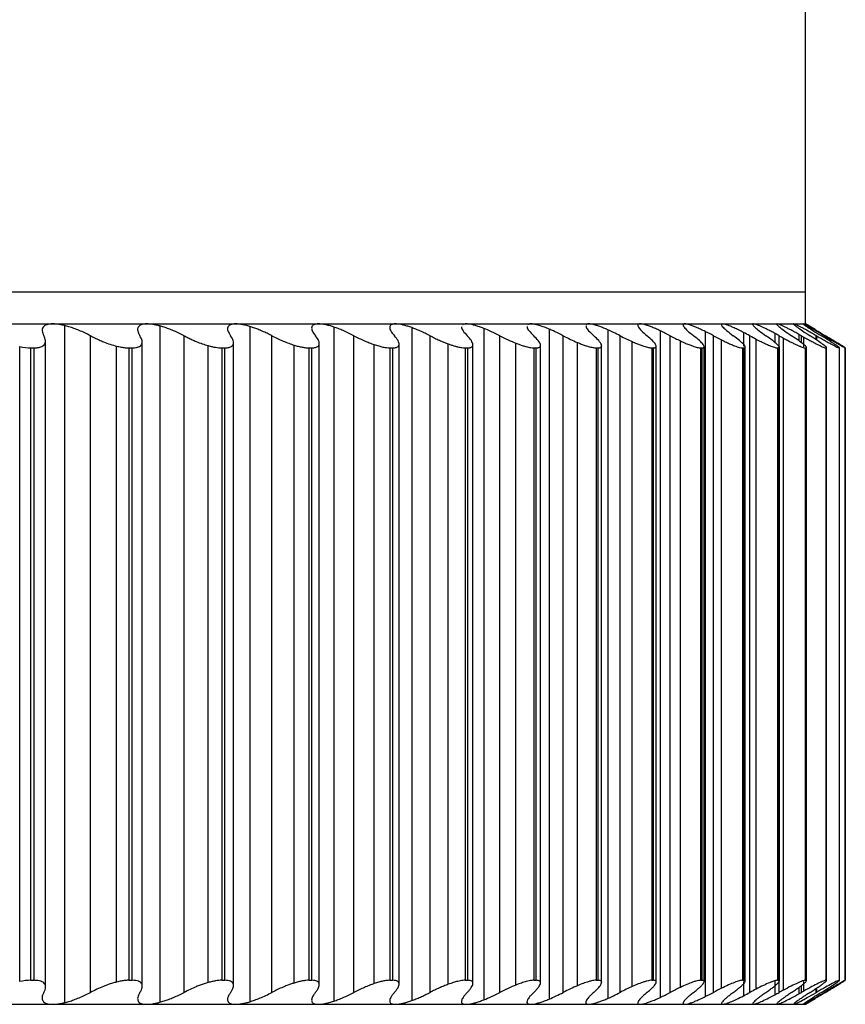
# Paper-space layout '_Frontal' of a CAD drawing. Header units: millimetres. Extents: x -45 to 40, y -10.9 to 46.3.
# Tile 7 of 8: x 25.7 to 36, y -8.9 to 3.4. Entities that reach past the tile are written whole.
import ezdxf

# ---------------------------------------------------------------- set-up
doc = ezdxf.new("R2010")
doc.units = ezdxf.units.MM

psp = doc.layouts.new('_Frontal')

# ---------------------------------------------------------------- linework, layer by layer
at = {"color": 7, "linetype": 'Continuous', "lineweight": 25}
for p, q in [((35.5, -0.4), (35.5, 45.5)), ((15.87, 0), (35.5, 0)), ((5.989, -0.4), (35.5, -0.4)), ((26.24, -0.42), (26.24, -8.88)), ((27.433, -0.426), (27.433, -8.874)), ((28.556, -0.432), (28.556, -8.868)), ((29.606, -0.439), (29.606, -8.861)), ((30.581, -0.447), (30.581, -8.853)), ((31.479, -0.456), (31.479, -8.844)), ((32.296, -0.465), (32.296, -8.835)), ((33.031, -0.475), (33.031, -8.825)), ((33.682, -0.485), (33.682, -8.815)), ((35.621, -0.472), (35.5, -0.4)), ((26.566, -8.752), (26.566, -0.548)), ((27.735, -8.752), (27.735, -0.548)), ((28.833, -8.752), (28.833, -0.548)), ((29.858, -8.752), (29.858, -0.548)), ((30.808, -8.752), (30.808, -0.548)), ((31.68, -8.752), (31.68, -0.548)), ((32.472, -8.752), (32.472, -0.548)), ((33.182, -8.752), (33.182, -0.548)), ((33.808, -8.752), (33.808, -0.548)), ((33.935, -8.688), (33.935, -0.612)), ((34.247, -0.496), (34.247, -8.804)), ((34.349, -8.752), (34.349, -0.548)), ((34.451, -8.699), (34.451, -0.601)), ((34.725, -0.507), (34.725, -0.678)), ((34.803, -8.752), (34.803, -0.548)), ((34.881, -8.71), (34.881, -0.59)), ((35.115, -0.519), (35.115, -0.631)), ((35.169, -0.691), (35.169, -0.548)), ((35.224, -8.722), (35.224, -0.578)), ((35.416, -0.531), (35.416, -0.611)), ((35.447, -0.635), (35.447, -0.548)), ((35.477, -0.686), (35.477, -0.566)), ((35.627, -0.544), (35.627, -0.595)), ((35.634, -0.6), (35.634, -0.548)), ((35.642, -0.605), (35.642, -0.553)), ((25.682, -8.617), (25.682, -0.683)), ((25.818, -0.7), (25.864, -0.7)), ((25.818, -0.7), (25.818, -8.6)), ((25.864, -8.6), (25.864, -0.7)), ((26.004, -8.684), (26.004, -0.616)), ((26.893, -8.622), (26.893, -0.678)), ((27.046, -0.7), (27.089, -0.7)), ((27.046, -0.7), (27.046, -8.6)), ((27.089, -8.6), (27.089, -0.7)), ((27.213, -8.675), (27.213, -0.625)), ((28.036, -8.628), (28.036, -0.672)), ((28.206, -0.7), (28.246, -0.7)), ((28.206, -0.7), (28.206, -8.6)), ((28.246, -8.6), (28.246, -0.7)), ((28.354, -8.666), (28.354, -0.634)), ((29.11, -8.635), (29.11, -0.665)), ((29.294, -0.7), (29.332, -0.7)), ((29.294, -0.7), (29.294, -8.6)), ((29.332, -8.6), (29.332, -0.7)), ((29.425, -8.656), (29.425, -0.644)), ((30.11, -8.642), (30.11, -0.658)), ((30.308, -0.7), (30.344, -0.7)), ((30.308, -0.7), (30.308, -8.6)), ((30.344, -8.6), (30.344, -0.7)), ((30.422, -8.647), (30.422, -0.653)), ((31.035, -8.65), (31.035, -0.65)), ((31.246, -0.7), (31.279, -0.7)), ((31.246, -0.7), (31.246, -8.6)), ((31.279, -8.6), (31.279, -0.7)), ((31.344, -8.64), (31.344, -0.66)), ((31.882, -8.659), (31.882, -0.641)), ((32.105, -0.7), (32.135, -0.7)), ((32.105, -0.7), (32.105, -8.6)), ((32.135, -8.6), (32.135, -0.7)), ((32.188, -8.634), (32.188, -0.666)), ((32.649, -8.668), (32.649, -0.632)), ((32.883, -0.7), (32.909, -0.7)), ((32.883, -0.7), (32.883, -8.6)), ((32.909, -8.6), (32.909, -0.7)), ((32.952, -8.628), (32.952, -0.672)), ((33.334, -8.678), (33.334, -0.622)), ((33.578, -0.7), (33.601, -0.7)), ((33.578, -0.7), (33.578, -8.6)), ((33.601, -8.6), (33.601, -0.7)), ((33.634, -8.622), (33.634, -0.678)), ((34.187, -0.7), (34.208, -0.7)), ((34.187, -0.7), (34.187, -8.6)), ((34.208, -8.6), (34.208, -0.7)), ((34.233, -8.616), (34.233, -0.684)), ((34.711, -0.7), (34.728, -0.7)), ((34.711, -0.7), (34.711, -8.6)), ((34.728, -8.6), (34.728, -0.7)), ((34.746, -8.611), (34.746, -0.689)), ((35.147, -0.7), (35.161, -0.7)), ((35.147, -0.7), (35.147, -8.6)), ((35.161, -8.6), (35.161, -0.7)), ((35.173, -8.609), (35.173, -0.691)), ((35.494, -0.7), (35.505, -0.7)), ((35.494, -0.7), (35.494, -8.6)), ((35.505, -8.6), (35.505, -0.7)), ((35.512, -8.607), (35.512, -0.693)), ((35.751, -0.7), (35.759, -0.7)), ((35.751, -0.7), (35.751, -8.6)), ((35.759, -8.6), (35.759, -0.7)), ((35.762, -8.605), (35.762, -0.695)), ((35.918, -0.7), (35.923, -0.7)), ((35.918, -0.7), (35.918, -8.6)), ((35.923, -8.6), (35.923, -0.7)), ((35.924, -8.603), (35.924, -0.697)), ((35.995, -0.7), (35.996, -0.7)), ((35.995, -0.7), (35.995, -8.6)), ((35.996, -8.6), (35.996, -0.7)), ((25.818, -8.6), (25.864, -8.6)), ((27.046, -8.6), (27.089, -8.6)), ((28.206, -8.6), (28.246, -8.6)), ((29.294, -8.6), (29.332, -8.6)), ((30.308, -8.6), (30.344, -8.6)), ((31.246, -8.6), (31.279, -8.6)), ((32.105, -8.6), (32.135, -8.6)), ((32.883, -8.6), (32.909, -8.6)), ((33.578, -8.6), (33.601, -8.6)), ((34.187, -8.6), (34.208, -8.6)), ((34.711, -8.6), (34.728, -8.6)), ((35.115, -8.602), (35.115, -8.781)), ((35.147, -8.6), (35.161, -8.6)), ((35.169, -8.752), (35.169, -8.609)), ((35.494, -8.6), (35.505, -8.6)), ((35.751, -8.6), (35.759, -8.6)), ((35.918, -8.6), (35.923, -8.6)), ((35.995, -8.6), (35.996, -8.6)), ((34.725, -8.615), (34.725, -8.793)), ((35.416, -8.689), (35.416, -8.769)), ((35.447, -8.752), (35.447, -8.665)), ((35.477, -8.734), (35.477, -8.614)), ((35.627, -8.705), (35.627, -8.756)), ((35.634, -8.752), (35.634, -8.7)), ((35.642, -8.747), (35.642, -8.695)), ((35.5, -8.9), (35.621, -8.828)), ((-35.5, -8.9), (35.5, -8.9))]:
    psp.add_line(p, q, dxfattribs=at)
for points, knots in [([(26.095, -0.4), (26.081, -0.401), (26.052, -0.402), (26.018, -0.41), (25.991, -0.423), (25.967, -0.447), (25.957, -0.487), (25.974, -0.527), (25.983, -0.548)], [0, 0, 0, 0, 0.120692, 0.24373, 0.369847, 0.499724, 0.734335, 1, 1, 1, 1]), ([(26.24, -0.42), (26.222, -0.416), (26.187, -0.408), (26.138, -0.401), (26.109, -0.4), (26.095, -0.4)], [0, 0, 0, 0, 0.338798, 0.671567, 1, 1, 1, 1]), ([(26.566, -0.548), (26.543, -0.536), (26.497, -0.513), (26.427, -0.482), (26.36, -0.456), (26.298, -0.435), (26.259, -0.425), (26.24, -0.42)], [0, 0, 0, 0, 0.224127, 0.4356856, 0.6351345, 0.823021, 1, 1, 1, 1]), ([(27.271, -0.4), (27.258, -0.401), (27.231, -0.402), (27.2, -0.41), (27.176, -0.423), (27.156, -0.447), (27.151, -0.487), (27.173, -0.527), (27.184, -0.548)], [0, 0, 0, 0, 0.120692, 0.24373, 0.369847, 0.499724, 0.734336, 1, 1, 1, 1]), ([(27.433, -0.426), (27.418, -0.422), (27.387, -0.414), (27.345, -0.406), (27.306, -0.401), (27.283, -0.4), (27.271, -0.4)], [0, 0, 0, 0, 0.2560748, 0.507503, 0.7551696, 1, 1, 1, 1]), ([(27.735, -0.548), (27.713, -0.537), (27.67, -0.515), (27.605, -0.486), (27.544, -0.462), (27.486, -0.441), (27.45, -0.431), (27.433, -0.426)], [0, 0, 0, 0, 0.22306, 0.43418, 0.633734, 0.822165, 1, 1, 1, 1]), ([(28.379, -0.4), (28.366, -0.401), (28.341, -0.402), (28.313, -0.41), (28.292, -0.423), (28.277, -0.447), (28.277, -0.487), (28.303, -0.527), (28.316, -0.548)], [0, 0, 0, 0, 0.120692, 0.24373, 0.369847, 0.499724, 0.734336, 1, 1, 1, 1]), ([(28.556, -0.432), (28.539, -0.427), (28.505, -0.417), (28.458, -0.408), (28.415, -0.401), (28.391, -0.4), (28.379, -0.4)], [0, 0, 0, 0, 0.257574, 0.509369, 0.756463, 1, 1, 1, 1]), ([(28.833, -0.548), (28.813, -0.538), (28.773, -0.518), (28.714, -0.491), (28.658, -0.468), (28.605, -0.448), (28.572, -0.437), (28.556, -0.432)], [0, 0, 0, 0, 0.221886, 0.432501, 0.632146, 0.821173, 1, 1, 1, 1]), ([(29.415, -0.4), (29.403, -0.401), (29.38, -0.402), (29.354, -0.41), (29.337, -0.423), (29.326, -0.447), (29.332, -0.487), (29.361, -0.527), (29.377, -0.548)], [0, 0, 0, 0, 0.120692, 0.24373, 0.369847, 0.499724, 0.734336, 1, 1, 1, 1]), ([(29.606, -0.439), (29.587, -0.433), (29.549, -0.421), (29.498, -0.409), (29.452, -0.401), (29.427, -0.4), (29.415, -0.4)], [0, 0, 0, 0, 0.259218, 0.511421, 0.75789, 1, 1, 1, 1]), ([(29.858, -0.548), (29.835, -0.537), (29.79, -0.514), (29.725, -0.485), (29.663, -0.459), (29.625, -0.446), (29.606, -0.439)], [0, 0, 0, 0, 0.274097, 0.531784, 0.773553, 1, 1, 1, 1]), ([(30.376, -0.4), (30.365, -0.401), (30.344, -0.402), (30.322, -0.41), (30.308, -0.423), (30.301, -0.447), (30.312, -0.487), (30.345, -0.527), (30.363, -0.548)], [0, 0, 0, 0, 0.120692, 0.24373, 0.369847, 0.499724, 0.734336, 1, 1, 1, 1]), ([(30.581, -0.447), (30.564, -0.441), (30.531, -0.43), (30.485, -0.417), (30.443, -0.407), (30.406, -0.401), (30.386, -0.4), (30.376, -0.4)], [0, 0, 0, 0, 0.209509, 0.413495, 0.612699, 0.807919, 1, 1, 1, 1]), ([(30.808, -0.548), (30.787, -0.538), (30.747, -0.517), (30.688, -0.49), (30.633, -0.467), (30.598, -0.454), (30.581, -0.447)], [0, 0, 0, 0, 0.27248, 0.529708, 0.772064, 1, 1, 1, 1]), ([(31.203, -0.438), (31.203, -0.439), (31.197, -0.45), (31.218, -0.488), (31.254, -0.527), (31.273, -0.548)], [0, 0, 0, 0, 0.07098, 0.506657, 1, 1, 1, 1]), ([(31.261, -0.4), (31.251, -0.4), (31.231, -0.401), (31.22, -0.408), (31.214, -0.411)], [0, 0, 0, 0, 0.495186, 1, 1, 1, 1]), ([(31.479, -0.456), (31.46, -0.449), (31.424, -0.435), (31.374, -0.42), (31.33, -0.408), (31.291, -0.401), (31.271, -0.4), (31.261, -0.4)], [0, 0, 0, 0, 0.211157, 0.415858, 0.614943, 0.809329, 1, 1, 1, 1]), ([(32.022, -0.432), (32.021, -0.435), (32.017, -0.447), (32.043, -0.487), (32.082, -0.527), (32.103, -0.548)], [0, 0, 0, 0, 0.146204, 0.546603, 1, 1, 1, 1]), ([(32.067, -0.4), (32.058, -0.4), (32.04, -0.401), (32.031, -0.408), (32.026, -0.411)], [0, 0, 0, 0, 0.495186, 1, 1, 1, 1]), ([(32.296, -0.465), (32.276, -0.457), (32.236, -0.441), (32.183, -0.423), (32.136, -0.41), (32.097, -0.402), (32.077, -0.401), (32.067, -0.4)], [0, 0, 0, 0, 0.212911, 0.418379, 0.617344, 0.810843, 1, 1, 1, 1]), ([(32.472, -0.548), (32.451, -0.538), (32.41, -0.516), (32.35, -0.488), (32.314, -0.473), (32.296, -0.465)], [0, 0, 0, 0, 0.355629, 0.688786, 1, 1, 1, 1]), ([(32.758, -0.426), (32.757, -0.431), (32.755, -0.445), (32.787, -0.487), (32.83, -0.527), (32.853, -0.548)], [0, 0, 0, 0, 0.21029, 0.580635, 1, 1, 1, 1]), ([(32.791, -0.4), (32.784, -0.4), (32.768, -0.401), (32.761, -0.408), (32.757, -0.411)], [0, 0, 0, 0, 0.495186, 1, 1, 1, 1]), ([(33.031, -0.475), (33.013, -0.467), (32.977, -0.451), (32.928, -0.433), (32.885, -0.418), (32.847, -0.408), (32.815, -0.401), (32.799, -0.4), (32.791, -0.4)], [0, 0, 0, 0, 0.1795808, 0.353164, 0.5213303, 0.6847185, 0.8440248, 1, 1, 1, 1]), ([(33.182, -0.548), (33.155, -0.535), (33.104, -0.508), (33.054, -0.485), (33.031, -0.475)], [0, 0, 0, 0, 0.522328, 1, 1, 1, 1]), ([(33.433, -0.4), (33.427, -0.401), (33.413, -0.402), (33.404, -0.41), (33.403, -0.423), (33.414, -0.447), (33.447, -0.487), (33.494, -0.527), (33.519, -0.548)], [0, 0, 0, 0, 0.120692, 0.24373, 0.369847, 0.499724, 0.734336, 1, 1, 1, 1]), ([(33.682, -0.485), (33.662, -0.476), (33.624, -0.458), (33.572, -0.437), (33.526, -0.421), (33.488, -0.409), (33.456, -0.401), (33.441, -0.4), (33.433, -0.4)], [0, 0, 0, 0, 0.18128, 0.355806, 0.524206, 0.687179, 0.845497, 1, 1, 1, 1]), ([(33.808, -0.548), (33.786, -0.537), (33.743, -0.514), (33.702, -0.494), (33.682, -0.485)], [0, 0, 0, 0, 0.51947, 1, 1, 1, 1]), ([(33.991, -0.4), (33.985, -0.401), (33.974, -0.402), (33.968, -0.41), (33.971, -0.423), (33.986, -0.447), (34.024, -0.487), (34.074, -0.527), (34.101, -0.548)], [0, 0, 0, 0, 0.120692, 0.24373, 0.369847, 0.499724, 0.734336, 1, 1, 1, 1]), ([(34.247, -0.496), (34.226, -0.486), (34.185, -0.466), (34.13, -0.442), (34.083, -0.423), (34.044, -0.41), (34.012, -0.402), (33.998, -0.401), (33.991, -0.4)], [0, 0, 0, 0, 0.183056, 0.358576, 0.52723, 0.689774, 0.847054, 1, 1, 1, 1]), ([(34.449, -0.41), (34.449, -0.41), (34.443, -0.414), (34.465, -0.44), (34.514, -0.486), (34.568, -0.527), (34.597, -0.548)], [0, 0, 0, 0, 0.025311, 0.354627, 0.657284, 1, 1, 1, 1]), ([(34.725, -0.507), (34.704, -0.496), (34.663, -0.475), (34.608, -0.45), (34.551, -0.425), (34.496, -0.404), (34.474, -0.401), (34.462, -0.4)], [0, 0, 0, 0, 0.1765, 0.342913, 0.499809, 0.754217, 1, 1, 1, 1]), ([(34.847, -0.4), (34.844, -0.401), (34.837, -0.402), (34.838, -0.41), (34.847, -0.423), (34.871, -0.447), (34.918, -0.487), (34.975, -0.527), (35.005, -0.548)], [0, 0, 0, 0, 0.120692, 0.24373, 0.369847, 0.499725, 0.734336, 1, 1, 1, 1]), ([(35.115, -0.519), (35.098, -0.51), (35.065, -0.492), (35.019, -0.469), (34.979, -0.449), (34.93, -0.426), (34.878, -0.405), (34.857, -0.402), (34.847, -0.4)], [0, 0, 0, 0, 0.134335, 0.262301, 0.384125, 0.500071, 0.754864, 1, 1, 1, 1]), ([(35.144, -0.4), (35.141, -0.401), (35.137, -0.402), (35.141, -0.41), (35.154, -0.423), (35.181, -0.447), (35.234, -0.487), (35.293, -0.527), (35.325, -0.548)], [0, 0, 0, 0, 0.120692, 0.24373, 0.369847, 0.499725, 0.734336, 1, 1, 1, 1]), ([(35.416, -0.531), (35.398, -0.521), (35.363, -0.502), (35.315, -0.476), (35.273, -0.455), (35.223, -0.429), (35.17, -0.406), (35.152, -0.402), (35.144, -0.4)], [0, 0, 0, 0, 0.13539, 0.263751, 0.38531, 0.500335, 0.755538, 1, 1, 1, 1]), ([(35.351, -0.4), (35.35, -0.401), (35.348, -0.402), (35.355, -0.41), (35.371, -0.423), (35.403, -0.447), (35.46, -0.487), (35.523, -0.527), (35.556, -0.548)], [0, 0, 0, 0, 0.120692, 0.24373, 0.369847, 0.499725, 0.734336, 1, 1, 1, 1]), ([(35.627, -0.544), (35.608, -0.533), (35.57, -0.512), (35.521, -0.484), (35.478, -0.46), (35.426, -0.433), (35.373, -0.406), (35.359, -0.402), (35.351, -0.4)], [0, 0, 0, 0, 0.136544, 0.265355, 0.386656, 0.500716, 0.756292, 1, 1, 1, 1]), ([(35.47, -0.4), (35.47, -0.401), (35.47, -0.402), (35.48, -0.41), (35.5, -0.423), (35.535, -0.447), (35.597, -0.487), (35.662, -0.527), (35.697, -0.548)], [0, 0, 0, 0, 0.120692, 0.24373, 0.369847, 0.499725, 0.734336, 1, 1, 1, 1]), ([(35.732, -0.548), (35.713, -0.537), (35.676, -0.515), (35.627, -0.487), (35.585, -0.462), (35.535, -0.434), (35.486, -0.406), (35.475, -0.402), (35.47, -0.4)], [0, 0, 0, 0, 0.136966, 0.265945, 0.387159, 0.500876, 0.756571, 1, 1, 1, 1]), ([(35.621, -0.472), (35.628, -0.477), (35.663, -0.498), (35.71, -0.526), (35.747, -0.548)], [0, 0, 0, 0, 0.220476, 1, 1, 1, 1]), ([(25.864, -0.7), (25.874, -0.7), (25.895, -0.699), (25.922, -0.695), (25.949, -0.688), (25.974, -0.676), (25.999, -0.652), (26.011, -0.611), (25.993, -0.57), (25.983, -0.548)], [0, 0, 0, 0, 0.082854, 0.165928, 0.250146, 0.374251, 0.499638, 0.745109, 1, 1, 1, 1]), ([(26.566, -0.548), (26.584, -0.558), (26.62, -0.576), (26.675, -0.601), (26.739, -0.629), (26.813, -0.656), (26.867, -0.671), (26.893, -0.678)], [0, 0, 0, 0, 0.1699363, 0.3365209, 0.5015897, 0.7536395, 1, 1, 1, 1]), ([(27.089, -0.7), (27.099, -0.7), (27.119, -0.699), (27.144, -0.695), (27.169, -0.688), (27.191, -0.676), (27.212, -0.652), (27.218, -0.611), (27.196, -0.57), (27.184, -0.548)], [0, 0, 0, 0, 0.082854, 0.165928, 0.250146, 0.374251, 0.499638, 0.745109, 1, 1, 1, 1]), ([(27.735, -0.548), (27.751, -0.557), (27.785, -0.574), (27.835, -0.598), (27.895, -0.624), (27.963, -0.65), (28.012, -0.665), (28.036, -0.672)], [0, 0, 0, 0, 0.1696904, 0.336578, 0.5022351, 0.7540746, 1, 1, 1, 1]), ([(28.246, -0.7), (28.255, -0.7), (28.274, -0.699), (28.297, -0.695), (28.32, -0.688), (28.339, -0.676), (28.356, -0.652), (28.356, -0.611), (28.33, -0.57), (28.316, -0.548)], [0, 0, 0, 0, 0.082854, 0.165928, 0.250146, 0.374251, 0.499638, 0.745109, 1, 1, 1, 1]), ([(28.833, -0.548), (28.856, -0.56), (28.902, -0.584), (28.973, -0.615), (29.043, -0.643), (29.088, -0.658), (29.11, -0.665)], [0, 0, 0, 0, 0.253141, 0.502448, 0.754148, 1, 1, 1, 1]), ([(29.332, -0.7), (29.341, -0.7), (29.358, -0.699), (29.379, -0.695), (29.399, -0.688), (29.416, -0.676), (29.428, -0.652), (29.423, -0.611), (29.392, -0.57), (29.377, -0.548)], [0, 0, 0, 0, 0.082854, 0.165928, 0.250145, 0.374251, 0.499637, 0.745109, 1, 1, 1, 1]), ([(29.858, -0.548), (29.88, -0.56), (29.923, -0.581), (29.987, -0.611), (30.05, -0.637), (30.09, -0.651), (30.11, -0.658)], [0, 0, 0, 0, 0.259137, 0.509452, 0.754981, 1, 1, 1, 1]), ([(30.344, -0.7), (30.352, -0.7), (30.367, -0.699), (30.386, -0.695), (30.404, -0.688), (30.418, -0.676), (30.425, -0.652), (30.415, -0.611), (30.38, -0.57), (30.363, -0.548)], [0, 0, 0, 0, 0.082854, 0.165928, 0.250145, 0.374251, 0.499637, 0.745109, 1, 1, 1, 1]), ([(30.808, -0.548), (30.828, -0.558), (30.866, -0.578), (30.924, -0.605), (30.981, -0.629), (31.017, -0.643), (31.035, -0.65)], [0, 0, 0, 0, 0.257978, 0.508445, 0.754648, 1, 1, 1, 1]), ([(31.279, -0.7), (31.286, -0.7), (31.3, -0.699), (31.317, -0.695), (31.332, -0.688), (31.343, -0.676), (31.346, -0.652), (31.33, -0.611), (31.292, -0.57), (31.273, -0.548)], [0, 0, 0, 0, 0.082854, 0.165928, 0.250145, 0.374251, 0.499637, 0.745109, 1, 1, 1, 1]), ([(32.135, -0.7), (32.141, -0.7), (32.154, -0.699), (32.169, -0.695), (32.181, -0.688), (32.189, -0.676), (32.188, -0.652), (32.166, -0.611), (32.124, -0.57), (32.103, -0.548)], [0, 0, 0, 0, 0.082854, 0.165927, 0.250144, 0.37425, 0.499637, 0.745109, 1, 1, 1, 1]), ([(32.472, -0.548), (32.503, -0.564), (32.563, -0.595), (32.62, -0.62), (32.649, -0.632)], [0, 0, 0, 0, 0.506467, 1, 1, 1, 1]), ([(32.909, -0.7), (32.915, -0.7), (32.927, -0.699), (32.939, -0.695), (32.949, -0.688), (32.954, -0.676), (32.948, -0.652), (32.921, -0.611), (32.876, -0.57), (32.853, -0.548)], [0, 0, 0, 0, 0.082853, 0.165927, 0.250144, 0.37425, 0.499637, 0.745109, 1, 1, 1, 1]), ([(33.182, -0.548), (33.208, -0.562), (33.26, -0.588), (33.309, -0.611), (33.334, -0.622)], [0, 0, 0, 0, 0.505473, 1, 1, 1, 1]), ([(33.601, -0.7), (33.606, -0.7), (33.616, -0.699), (33.627, -0.695), (33.634, -0.688), (33.635, -0.676), (33.625, -0.652), (33.593, -0.611), (33.544, -0.57), (33.519, -0.548)], [0, 0, 0, 0, 0.082853, 0.165927, 0.250143, 0.37425, 0.499637, 0.745109, 1, 1, 1, 1]), ([(33.808, -0.548), (33.83, -0.56), (33.873, -0.582), (33.915, -0.602), (33.935, -0.612)], [0, 0, 0, 0, 0.504504, 1, 1, 1, 1]), ([(33.935, -0.612), (33.954, -0.621), (33.991, -0.638), (34.042, -0.659), (34.096, -0.679), (34.15, -0.696), (34.175, -0.699), (34.187, -0.7)], [0, 0, 0, 0, 0.168358, 0.334164, 0.500441, 0.753784, 1, 1, 1, 1]), ([(34.208, -0.7), (34.212, -0.7), (34.221, -0.699), (34.229, -0.695), (34.234, -0.688), (34.232, -0.676), (34.217, -0.652), (34.18, -0.611), (34.128, -0.57), (34.101, -0.548)], [0, 0, 0, 0, 0.082853, 0.165926, 0.250143, 0.37425, 0.499637, 0.745109, 1, 1, 1, 1]), ([(34.451, -0.601), (34.471, -0.611), (34.511, -0.63), (34.564, -0.654), (34.621, -0.677), (34.676, -0.696), (34.699, -0.699), (34.711, -0.7)], [0, 0, 0, 0, 0.17019, 0.3354, 0.498936, 0.751405, 1, 1, 1, 1]), ([(34.728, -0.7), (34.732, -0.7), (34.739, -0.699), (34.745, -0.695), (34.747, -0.688), (34.742, -0.676), (34.723, -0.652), (34.68, -0.611), (34.625, -0.57), (34.597, -0.548)], [0, 0, 0, 0, 0.0828533, 0.1659267, 0.2501436, 0.3742501, 0.4996373, 0.7451091, 1, 1, 1, 1]), ([(34.881, -0.59), (34.902, -0.601), (34.944, -0.622), (35, -0.648), (35.058, -0.674), (35.114, -0.696), (35.136, -0.699), (35.147, -0.7)], [0, 0, 0, 0, 0.170497, 0.335634, 0.49904, 0.751692, 1, 1, 1, 1]), ([(35.161, -0.7), (35.164, -0.7), (35.17, -0.699), (35.173, -0.695), (35.172, -0.688), (35.164, -0.676), (35.141, -0.652), (35.093, -0.611), (35.035, -0.57), (35.005, -0.548)], [0, 0, 0, 0, 0.082854, 0.165927, 0.250144, 0.37425, 0.499637, 0.745109, 1, 1, 1, 1]), ([(35.224, -0.578), (35.24, -0.587), (35.273, -0.605), (35.319, -0.628), (35.361, -0.649), (35.399, -0.666), (35.432, -0.681), (35.46, -0.692), (35.481, -0.699), (35.49, -0.7), (35.494, -0.7)], [0, 0, 0, 0, 0.128687, 0.253628, 0.376445, 0.498842, 0.623788, 0.748452, 0.875151, 1, 1, 1, 1]), ([(35.505, -0.7), (35.507, -0.7), (35.511, -0.699), (35.512, -0.695), (35.509, -0.688), (35.498, -0.676), (35.47, -0.652), (35.418, -0.611), (35.356, -0.57), (35.325, -0.548)], [0, 0, 0, 0, 0.0828537, 0.1659274, 0.2501445, 0.3742506, 0.4996375, 0.7451092, 1, 1, 1, 1]), ([(35.477, -0.566), (35.495, -0.575), (35.53, -0.595), (35.578, -0.62), (35.621, -0.643), (35.66, -0.663), (35.694, -0.679), (35.721, -0.691), (35.741, -0.699), (35.748, -0.7), (35.751, -0.7)], [0, 0, 0, 0, 0.128963, 0.253945, 0.376702, 0.499084, 0.623963, 0.748535, 0.875286, 1, 1, 1, 1]), ([(35.759, -0.7), (35.76, -0.7), (35.763, -0.699), (35.762, -0.695), (35.756, -0.688), (35.742, -0.676), (35.71, -0.652), (35.652, -0.611), (35.588, -0.57), (35.556, -0.548)], [0, 0, 0, 0, 0.082854, 0.165928, 0.250145, 0.374251, 0.499638, 0.745109, 1, 1, 1, 1]), ([(35.642, -0.553), (35.661, -0.563), (35.697, -0.584), (35.747, -0.612), (35.792, -0.637), (35.832, -0.659), (35.865, -0.677), (35.892, -0.69), (35.911, -0.698), (35.916, -0.699), (35.918, -0.7)], [0, 0, 0, 0, 0.12925, 0.254292, 0.377023, 0.499444, 0.624277, 0.748732, 0.875456, 1, 1, 1, 1]), ([(35.923, -0.7), (35.923, -0.7), (35.925, -0.699), (35.921, -0.695), (35.912, -0.688), (35.895, -0.676), (35.859, -0.652), (35.797, -0.611), (35.73, -0.57), (35.697, -0.548)], [0, 0, 0, 0, 0.082854, 0.165928, 0.250145, 0.374251, 0.499638, 0.745109, 1, 1, 1, 1]), ([(35.732, -0.548), (35.751, -0.559), (35.787, -0.581), (35.836, -0.61), (35.88, -0.635), (35.918, -0.657), (35.95, -0.676), (35.974, -0.689), (35.991, -0.698), (35.993, -0.699), (35.995, -0.7)], [0, 0, 0, 0, 0.129351, 0.25442, 0.37715, 0.499598, 0.624418, 0.748827, 0.875523, 1, 1, 1, 1]), ([(35.996, -0.7), (35.996, -0.7), (35.995, -0.699), (35.989, -0.695), (35.978, -0.688), (35.958, -0.676), (35.918, -0.652), (35.851, -0.611), (35.782, -0.57), (35.747, -0.548)], [0, 0, 0, 0, 0.082854, 0.165928, 0.250146, 0.374251, 0.499638, 0.745109, 1, 1, 1, 1]), ([(26.893, -0.678), (26.912, -0.682), (26.95, -0.691), (27.001, -0.699), (27.031, -0.7), (27.046, -0.7)], [0, 0, 0, 0, 0.337347, 0.66827, 1, 1, 1, 1]), ([(28.036, -0.672), (28.053, -0.676), (28.085, -0.685), (28.129, -0.693), (28.17, -0.699), (28.194, -0.7), (28.206, -0.7)], [0, 0, 0, 0, 0.254907, 0.503979, 0.75104, 1, 1, 1, 1]), ([(29.11, -0.665), (29.127, -0.67), (29.162, -0.681), (29.211, -0.691), (29.256, -0.699), (29.281, -0.7), (29.294, -0.7)], [0, 0, 0, 0, 0.249332, 0.498049, 0.750899, 1, 1, 1, 1]), ([(30.11, -0.658), (30.129, -0.664), (30.168, -0.677), (30.221, -0.69), (30.269, -0.698), (30.295, -0.699), (30.308, -0.7)], [0, 0, 0, 0, 0.249414, 0.498023, 0.751191, 1, 1, 1, 1]), ([(31.035, -0.65), (31.049, -0.655), (31.077, -0.665), (31.117, -0.677), (31.16, -0.689), (31.206, -0.698), (31.233, -0.699), (31.246, -0.7)], [0, 0, 0, 0, 0.167051, 0.332615, 0.498513, 0.751612, 1, 1, 1, 1]), ([(31.882, -0.641), (31.897, -0.647), (31.927, -0.659), (31.97, -0.673), (32.017, -0.687), (32.065, -0.698), (32.092, -0.699), (32.105, -0.7)], [0, 0, 0, 0, 0.167666, 0.333376, 0.499237, 0.752052, 1, 1, 1, 1]), ([(32.649, -0.632), (32.665, -0.639), (32.698, -0.652), (32.743, -0.669), (32.793, -0.685), (32.843, -0.697), (32.87, -0.699), (32.883, -0.7)], [0, 0, 0, 0, 0.168484, 0.334448, 0.500302, 0.752584, 1, 1, 1, 1]), ([(33.334, -0.622), (33.351, -0.63), (33.386, -0.645), (33.435, -0.664), (33.486, -0.682), (33.539, -0.697), (33.565, -0.699), (33.578, -0.7)], [0, 0, 0, 0, 0.168764, 0.33479, 0.5008, 0.753193, 1, 1, 1, 1]), ([(25.983, -8.752), (25.989, -8.741), (26, -8.719), (26.006, -8.69), (26.004, -8.665), (25.994, -8.643), (25.975, -8.624), (25.946, -8.611), (25.91, -8.602), (25.879, -8.601), (25.864, -8.6)], [0, 0, 0, 0, 0.129351, 0.25442, 0.37715, 0.499598, 0.624418, 0.748827, 0.875523, 1, 1, 1, 1]), ([(27.046, -8.6), (27.031, -8.6), (27.001, -8.601), (26.95, -8.609), (26.912, -8.618), (26.893, -8.622)], [0, 0, 0, 0, 0.33173, 0.662653, 1, 1, 1, 1]), ([(27.184, -8.752), (27.191, -8.741), (27.203, -8.719), (27.213, -8.69), (27.214, -8.665), (27.207, -8.643), (27.191, -8.624), (27.166, -8.611), (27.133, -8.602), (27.104, -8.601), (27.089, -8.6)], [0, 0, 0, 0, 0.129351, 0.25442, 0.37715, 0.499598, 0.624418, 0.748827, 0.875523, 1, 1, 1, 1]), ([(28.206, -8.6), (28.194, -8.6), (28.17, -8.601), (28.129, -8.607), (28.085, -8.615), (28.053, -8.624), (28.036, -8.628)], [0, 0, 0, 0, 0.24896, 0.496021, 0.745093, 1, 1, 1, 1]), ([(28.316, -8.752), (28.324, -8.741), (28.338, -8.719), (28.351, -8.69), (28.355, -8.665), (28.352, -8.643), (28.339, -8.624), (28.317, -8.611), (28.287, -8.602), (28.26, -8.601), (28.246, -8.6)], [0, 0, 0, 0, 0.129351, 0.25442, 0.37715, 0.499598, 0.624418, 0.748827, 0.875523, 1, 1, 1, 1]), ([(29.294, -8.6), (29.282, -8.6), (29.257, -8.601), (29.212, -8.608), (29.163, -8.619), (29.128, -8.629), (29.11, -8.635)], [0, 0, 0, 0, 0.248753, 0.495125, 0.743969, 1, 1, 1, 1]), ([(29.377, -8.752), (29.385, -8.741), (29.402, -8.719), (29.417, -8.69), (29.425, -8.665), (29.425, -8.643), (29.416, -8.624), (29.397, -8.611), (29.37, -8.602), (29.345, -8.601), (29.332, -8.6)], [0, 0, 0, 0, 0.129351, 0.25442, 0.37715, 0.499598, 0.624418, 0.748827, 0.875523, 1, 1, 1, 1]), ([(30.308, -8.6), (30.295, -8.601), (30.269, -8.602), (30.221, -8.61), (30.168, -8.623), (30.129, -8.636), (30.11, -8.642)], [0, 0, 0, 0, 0.248781, 0.500623, 0.749109, 1, 1, 1, 1]), ([(30.363, -8.752), (30.372, -8.741), (30.391, -8.719), (30.41, -8.69), (30.421, -8.665), (30.423, -8.643), (30.418, -8.624), (30.402, -8.611), (30.379, -8.602), (30.355, -8.601), (30.344, -8.6)], [0, 0, 0, 0, 0.129351, 0.25442, 0.37715, 0.499598, 0.624418, 0.748827, 0.875523, 1, 1, 1, 1]), ([(31.246, -8.6), (31.238, -8.6), (31.22, -8.601), (31.189, -8.605), (31.149, -8.614), (31.098, -8.628), (31.056, -8.643), (31.035, -8.65)], [0, 0, 0, 0, 0.165587, 0.331482, 0.499829, 0.748288, 1, 1, 1, 1]), ([(31.273, -8.752), (31.283, -8.741), (31.303, -8.719), (31.325, -8.69), (31.339, -8.665), (31.345, -8.643), (31.343, -8.624), (31.331, -8.611), (31.311, -8.602), (31.289, -8.601), (31.279, -8.6)], [0, 0, 0, 0, 0.129351, 0.25442, 0.37715, 0.499598, 0.624418, 0.748827, 0.875523, 1, 1, 1, 1]), ([(32.105, -8.6), (32.096, -8.6), (32.079, -8.601), (32.047, -8.606), (32.004, -8.617), (31.95, -8.633), (31.904, -8.65), (31.882, -8.659)], [0, 0, 0, 0, 0.165142, 0.331069, 0.500321, 0.748901, 1, 1, 1, 1]), ([(32.103, -8.752), (32.115, -8.741), (32.137, -8.719), (32.162, -8.69), (32.179, -8.665), (32.188, -8.643), (32.189, -8.624), (32.18, -8.611), (32.163, -8.602), (32.144, -8.601), (32.135, -8.6)], [0, 0, 0, 0, 0.129351, 0.25442, 0.37715, 0.499598, 0.624418, 0.748827, 0.875523, 1, 1, 1, 1]), ([(32.883, -8.6), (32.874, -8.6), (32.857, -8.601), (32.824, -8.608), (32.779, -8.619), (32.722, -8.638), (32.673, -8.658), (32.649, -8.668)], [0, 0, 0, 0, 0.1647552, 0.3306271, 0.5005826, 0.7492467, 1, 1, 1, 1]), ([(32.853, -8.752), (32.865, -8.741), (32.889, -8.719), (32.917, -8.69), (32.937, -8.665), (32.949, -8.643), (32.954, -8.624), (32.949, -8.611), (32.935, -8.602), (32.918, -8.601), (32.909, -8.6)], [0, 0, 0, 0, 0.129351, 0.25442, 0.37715, 0.499598, 0.624418, 0.748827, 0.875523, 1, 1, 1, 1]), ([(33.578, -8.6), (33.569, -8.6), (33.553, -8.601), (33.519, -8.609), (33.472, -8.622), (33.411, -8.644), (33.36, -8.666), (33.334, -8.678)], [0, 0, 0, 0, 0.164408, 0.330098, 0.500491, 0.749235, 1, 1, 1, 1]), ([(33.519, -8.752), (33.532, -8.741), (33.558, -8.719), (33.589, -8.69), (33.612, -8.665), (33.628, -8.643), (33.635, -8.624), (33.634, -8.611), (33.623, -8.602), (33.608, -8.601), (33.601, -8.6)], [0, 0, 0, 0, 0.129351, 0.25442, 0.37715, 0.499598, 0.624418, 0.748827, 0.875523, 1, 1, 1, 1]), ([(34.187, -8.6), (34.18, -8.601), (34.164, -8.602), (34.13, -8.61), (34.082, -8.626), (34.018, -8.65), (33.963, -8.675), (33.935, -8.688)], [0, 0, 0, 0, 0.164087, 0.329475, 0.500069, 0.748929, 1, 1, 1, 1]), ([(34.101, -8.752), (34.115, -8.741), (34.142, -8.719), (34.176, -8.69), (34.202, -8.665), (34.221, -8.643), (34.232, -8.624), (34.234, -8.611), (34.227, -8.602), (34.214, -8.601), (34.208, -8.6)], [0, 0, 0, 0, 0.129351, 0.25442, 0.37715, 0.499598, 0.624418, 0.748827, 0.875523, 1, 1, 1, 1]), ([(34.711, -8.6), (34.706, -8.6), (34.695, -8.601), (34.672, -8.606), (34.645, -8.615), (34.602, -8.631), (34.539, -8.657), (34.481, -8.685), (34.451, -8.699)], [0, 0, 0, 0, 0.1229111, 0.2458732, 0.3707846, 0.4994588, 0.7484, 1, 1, 1, 1]), ([(34.597, -8.752), (34.612, -8.741), (34.64, -8.719), (34.676, -8.69), (34.706, -8.665), (34.728, -8.643), (34.742, -8.624), (34.747, -8.611), (34.744, -8.602), (34.733, -8.601), (34.728, -8.6)], [0, 0, 0, 0, 0.1293511, 0.2544196, 0.3771498, 0.4995976, 0.6244182, 0.7488267, 0.8755234, 1, 1, 1, 1]), ([(35.147, -8.6), (35.142, -8.6), (35.133, -8.601), (35.111, -8.607), (35.083, -8.617), (35.039, -8.634), (34.974, -8.663), (34.912, -8.694), (34.881, -8.71)], [0, 0, 0, 0, 0.124468, 0.247909, 0.372444, 0.500142, 0.746011, 1, 1, 1, 1]), ([(35.005, -8.752), (35.021, -8.741), (35.051, -8.719), (35.09, -8.69), (35.122, -8.665), (35.147, -8.643), (35.164, -8.624), (35.173, -8.611), (35.173, -8.602), (35.165, -8.601), (35.161, -8.6)], [0, 0, 0, 0, 0.129351, 0.2544195, 0.3771497, 0.4995975, 0.624418, 0.7488266, 0.8755233, 1, 1, 1, 1]), ([(35.494, -8.6), (35.49, -8.6), (35.482, -8.601), (35.461, -8.608), (35.433, -8.619), (35.389, -8.638), (35.321, -8.67), (35.256, -8.705), (35.224, -8.722)], [0, 0, 0, 0, 0.124359, 0.247562, 0.371981, 0.499925, 0.745672, 1, 1, 1, 1]), ([(35.325, -8.752), (35.341, -8.741), (35.373, -8.719), (35.414, -8.69), (35.449, -8.665), (35.477, -8.643), (35.498, -8.624), (35.51, -8.611), (35.513, -8.602), (35.508, -8.601), (35.505, -8.6)], [0, 0, 0, 0, 0.129351, 0.254419, 0.37715, 0.499597, 0.624418, 0.748826, 0.875523, 1, 1, 1, 1]), ([(35.751, -8.6), (35.748, -8.6), (35.741, -8.601), (35.721, -8.609), (35.694, -8.621), (35.649, -8.642), (35.58, -8.678), (35.512, -8.715), (35.477, -8.734)], [0, 0, 0, 0, 0.124437, 0.250351, 0.374503, 0.499688, 0.745353, 1, 1, 1, 1]), ([(35.556, -8.752), (35.573, -8.741), (35.606, -8.719), (35.649, -8.69), (35.687, -8.665), (35.718, -8.643), (35.742, -8.624), (35.757, -8.611), (35.764, -8.602), (35.761, -8.601), (35.759, -8.6)], [0, 0, 0, 0, 0.129351, 0.254419, 0.377149, 0.499597, 0.624418, 0.748826, 0.875523, 1, 1, 1, 1]), ([(35.918, -8.6), (35.916, -8.601), (35.911, -8.602), (35.892, -8.61), (35.866, -8.623), (35.821, -8.647), (35.749, -8.686), (35.678, -8.727), (35.642, -8.747)], [0, 0, 0, 0, 0.124298, 0.250123, 0.374252, 0.499593, 0.745136, 1, 1, 1, 1]), ([(35.697, -8.752), (35.714, -8.741), (35.749, -8.719), (35.794, -8.69), (35.834, -8.665), (35.868, -8.643), (35.895, -8.624), (35.914, -8.611), (35.924, -8.602), (35.923, -8.601), (35.923, -8.6)], [0, 0, 0, 0, 0.129351, 0.254419, 0.377149, 0.499597, 0.624418, 0.748826, 0.875523, 1, 1, 1, 1]), ([(35.995, -8.6), (35.994, -8.6), (35.993, -8.601), (35.985, -8.605), (35.972, -8.612), (35.951, -8.624), (35.908, -8.648), (35.839, -8.689), (35.768, -8.73), (35.732, -8.752)], [0, 0, 0, 0, 0.082854, 0.165928, 0.250145, 0.374251, 0.499637, 0.745109, 1, 1, 1, 1]), ([(35.747, -8.752), (35.765, -8.741), (35.801, -8.719), (35.849, -8.69), (35.891, -8.665), (35.928, -8.643), (35.958, -8.624), (35.98, -8.611), (35.994, -8.602), (35.995, -8.601), (35.996, -8.6)], [0, 0, 0, 0, 0.129351, 0.254419, 0.377149, 0.499597, 0.624417, 0.748826, 0.875523, 1, 1, 1, 1]), ([(26.893, -8.622), (26.876, -8.627), (26.841, -8.636), (26.786, -8.654), (26.721, -8.679), (26.646, -8.711), (26.593, -8.738), (26.566, -8.752)], [0, 0, 0, 0, 0.1630903, 0.3282992, 0.498024, 0.7471054, 1, 1, 1, 1]), ([(28.036, -8.628), (28.021, -8.633), (27.988, -8.642), (27.938, -8.66), (27.878, -8.683), (27.809, -8.714), (27.76, -8.739), (27.735, -8.752)], [0, 0, 0, 0, 0.16316, 0.328485, 0.497975, 0.747259, 1, 1, 1, 1]), ([(29.11, -8.635), (29.095, -8.639), (29.066, -8.649), (29.019, -8.666), (28.965, -8.688), (28.902, -8.716), (28.856, -8.74), (28.833, -8.752)], [0, 0, 0, 0, 0.163505, 0.32904, 0.498253, 0.747427, 1, 1, 1, 1]), ([(30.11, -8.642), (30.09, -8.649), (30.05, -8.663), (29.987, -8.689), (29.923, -8.719), (29.88, -8.74), (29.858, -8.752)], [0, 0, 0, 0, 0.245019, 0.490548, 0.740863, 1, 1, 1, 1]), ([(31.035, -8.65), (31.017, -8.657), (30.981, -8.671), (30.924, -8.695), (30.866, -8.722), (30.828, -8.742), (30.808, -8.752)], [0, 0, 0, 0, 0.245352, 0.491555, 0.742022, 1, 1, 1, 1]), ([(33.334, -8.678), (33.309, -8.689), (33.26, -8.712), (33.208, -8.738), (33.182, -8.752)], [0, 0, 0, 0, 0.494527, 1, 1, 1, 1]), ([(25.983, -8.752), (25.978, -8.763), (25.967, -8.785), (25.962, -8.813), (25.963, -8.838), (25.976, -8.866), (26.011, -8.894), (26.068, -8.898), (26.095, -8.9)], [0, 0, 0, 0, 0.136966, 0.265945, 0.387159, 0.500876, 0.756571, 1, 1, 1, 1]), ([(26.24, -8.88), (26.259, -8.875), (26.298, -8.865), (26.36, -8.844), (26.427, -8.818), (26.497, -8.787), (26.543, -8.764), (26.566, -8.752)], [0, 0, 0, 0, 0.176979, 0.364866, 0.564314, 0.775873, 1, 1, 1, 1]), ([(27.184, -8.752), (27.178, -8.763), (27.165, -8.785), (27.156, -8.813), (27.155, -8.838), (27.163, -8.866), (27.193, -8.894), (27.246, -8.898), (27.271, -8.9)], [0, 0, 0, 0, 0.136966, 0.265945, 0.387159, 0.500876, 0.756571, 1, 1, 1, 1]), ([(27.433, -8.874), (27.45, -8.869), (27.486, -8.859), (27.544, -8.838), (27.605, -8.814), (27.67, -8.785), (27.713, -8.763), (27.735, -8.752)], [0, 0, 0, 0, 0.177835, 0.366266, 0.56582, 0.77694, 1, 1, 1, 1]), ([(28.316, -8.752), (28.309, -8.763), (28.294, -8.785), (28.282, -8.813), (28.277, -8.838), (28.282, -8.866), (28.306, -8.894), (28.355, -8.898), (28.379, -8.9)], [0, 0, 0, 0, 0.136966, 0.265945, 0.387159, 0.500876, 0.756571, 1, 1, 1, 1]), ([(28.556, -8.868), (28.576, -8.861), (28.618, -8.848), (28.686, -8.821), (28.759, -8.789), (28.808, -8.764), (28.833, -8.752)], [0, 0, 0, 0, 0.22511, 0.466327, 0.724415, 1, 1, 1, 1]), ([(29.377, -8.752), (29.368, -8.763), (29.351, -8.785), (29.336, -8.813), (29.329, -8.838), (29.329, -8.866), (29.348, -8.894), (29.393, -8.898), (29.415, -8.9)], [0, 0, 0, 0, 0.136966, 0.265945, 0.387159, 0.500876, 0.756571, 1, 1, 1, 1]), ([(29.606, -8.861), (29.625, -8.854), (29.663, -8.841), (29.725, -8.815), (29.79, -8.786), (29.835, -8.763), (29.858, -8.752)], [0, 0, 0, 0, 0.226447, 0.468216, 0.725903, 1, 1, 1, 1]), ([(30.363, -8.752), (30.353, -8.763), (30.335, -8.785), (30.316, -8.813), (30.306, -8.838), (30.302, -8.866), (30.315, -8.894), (30.356, -8.898), (30.376, -8.9)], [0, 0, 0, 0, 0.136966, 0.265945, 0.387159, 0.500876, 0.756571, 1, 1, 1, 1]), ([(30.376, -8.9), (30.386, -8.9), (30.406, -8.899), (30.443, -8.893), (30.485, -8.883), (30.531, -8.87), (30.564, -8.859), (30.581, -8.853)], [0, 0, 0, 0, 0.192081, 0.387301, 0.586505, 0.790491, 1, 1, 1, 1]), ([(30.581, -8.853), (30.598, -8.846), (30.633, -8.833), (30.688, -8.81), (30.747, -8.783), (30.787, -8.762), (30.808, -8.752)], [0, 0, 0, 0, 0.227936, 0.470292, 0.72752, 1, 1, 1, 1]), ([(31.273, -8.752), (31.262, -8.763), (31.241, -8.785), (31.22, -8.813), (31.206, -8.838), (31.198, -8.866), (31.206, -8.894), (31.243, -8.898), (31.261, -8.9)], [0, 0, 0, 0, 0.136966, 0.265945, 0.387159, 0.500876, 0.756571, 1, 1, 1, 1]), ([(31.261, -8.9), (31.271, -8.9), (31.291, -8.899), (31.33, -8.892), (31.374, -8.88), (31.424, -8.865), (31.46, -8.851), (31.479, -8.844)], [0, 0, 0, 0, 0.190671, 0.385057, 0.584142, 0.788843, 1, 1, 1, 1]), ([(32.103, -8.752), (32.092, -8.763), (32.069, -8.785), (32.045, -8.813), (32.028, -8.838), (32.016, -8.866), (32.018, -8.894), (32.051, -8.898), (32.067, -8.9)], [0, 0, 0, 0, 0.136966, 0.265945, 0.387159, 0.500876, 0.756571, 1, 1, 1, 1]), ([(32.067, -8.9), (32.077, -8.899), (32.097, -8.898), (32.136, -8.89), (32.183, -8.877), (32.236, -8.859), (32.276, -8.843), (32.296, -8.835)], [0, 0, 0, 0, 0.189157, 0.382656, 0.581621, 0.787089, 1, 1, 1, 1]), ([(32.853, -8.752), (32.84, -8.763), (32.816, -8.785), (32.789, -8.813), (32.769, -8.838), (32.752, -8.866), (32.749, -8.894), (32.778, -8.898), (32.791, -8.9)], [0, 0, 0, 0, 0.1369664, 0.2659451, 0.3871588, 0.5008763, 0.7565712, 1, 1, 1, 1]), ([(32.791, -8.9), (32.799, -8.9), (32.815, -8.899), (32.847, -8.892), (32.885, -8.882), (32.928, -8.867), (32.977, -8.849), (33.013, -8.833), (33.031, -8.825)], [0, 0, 0, 0, 0.155975, 0.315281, 0.47867, 0.646836, 0.820419, 1, 1, 1, 1]), ([(33.031, -8.825), (33.054, -8.815), (33.104, -8.792), (33.155, -8.765), (33.182, -8.752)], [0, 0, 0, 0, 0.477672, 1, 1, 1, 1]), ([(33.519, -8.752), (33.506, -8.763), (33.48, -8.785), (33.45, -8.813), (33.427, -8.838), (33.406, -8.866), (33.398, -8.894), (33.422, -8.898), (33.433, -8.9)], [0, 0, 0, 0, 0.1369664, 0.2659451, 0.3871588, 0.5008762, 0.7565712, 1, 1, 1, 1]), ([(33.433, -8.9), (33.441, -8.9), (33.456, -8.899), (33.488, -8.891), (33.526, -8.879), (33.572, -8.863), (33.624, -8.842), (33.662, -8.824), (33.682, -8.815)], [0, 0, 0, 0, 0.1545028, 0.3128206, 0.4757941, 0.6441943, 0.8187202, 1, 1, 1, 1]), ([(34.101, -8.752), (34.087, -8.763), (34.059, -8.785), (34.026, -8.813), (34.001, -8.838), (33.976, -8.866), (33.962, -8.894), (33.981, -8.898), (33.991, -8.9)], [0, 0, 0, 0, 0.136966, 0.265945, 0.387159, 0.500876, 0.756571, 1, 1, 1, 1]), ([(33.991, -8.9), (33.998, -8.899), (34.012, -8.898), (34.044, -8.89), (34.083, -8.877), (34.13, -8.858), (34.185, -8.834), (34.226, -8.814), (34.247, -8.804)], [0, 0, 0, 0, 0.1529465, 0.310226, 0.4727704, 0.6414242, 0.8169436, 1, 1, 1, 1]), ([(34.597, -8.752), (34.582, -8.763), (34.552, -8.785), (34.517, -8.813), (34.489, -8.838), (34.46, -8.866), (34.44, -8.894), (34.455, -8.898), (34.462, -8.9)], [0, 0, 0, 0, 0.136966, 0.265945, 0.387159, 0.500876, 0.756571, 1, 1, 1, 1]), ([(34.462, -8.9), (34.467, -8.9), (34.477, -8.899), (34.5, -8.893), (34.527, -8.884), (34.57, -8.867), (34.634, -8.839), (34.694, -8.809), (34.725, -8.793)], [0, 0, 0, 0, 0.122045, 0.245726, 0.371569, 0.500075, 0.738959, 1, 1, 1, 1]), ([(35.005, -8.752), (34.989, -8.763), (34.958, -8.785), (34.92, -8.813), (34.889, -8.838), (34.856, -8.866), (34.831, -8.894), (34.842, -8.898), (34.847, -8.9)], [0, 0, 0, 0, 0.136966, 0.265945, 0.387159, 0.500876, 0.756571, 1, 1, 1, 1]), ([(34.847, -8.9), (34.851, -8.9), (34.86, -8.899), (34.882, -8.892), (34.909, -8.882), (34.953, -8.863), (35.019, -8.832), (35.082, -8.798), (35.115, -8.781)], [0, 0, 0, 0, 0.1216423, 0.2451181, 0.3710131, 0.4998799, 0.7376237, 1, 1, 1, 1]), ([(35.325, -8.752), (35.308, -8.763), (35.276, -8.785), (35.235, -8.813), (35.202, -8.838), (35.165, -8.866), (35.135, -8.894), (35.141, -8.898), (35.144, -8.9)], [0, 0, 0, 0, 0.136966, 0.265945, 0.387158, 0.500876, 0.756571, 1, 1, 1, 1]), ([(35.144, -8.9), (35.147, -8.9), (35.154, -8.899), (35.175, -8.891), (35.202, -8.88), (35.246, -8.859), (35.315, -8.824), (35.381, -8.788), (35.416, -8.769)], [0, 0, 0, 0, 0.121243, 0.24453, 0.370508, 0.499784, 0.736264, 1, 1, 1, 1]), ([(35.556, -8.752), (35.538, -8.763), (35.504, -8.785), (35.461, -8.813), (35.425, -8.838), (35.385, -8.866), (35.349, -8.894), (35.351, -8.898), (35.351, -8.9)], [0, 0, 0, 0, 0.136966, 0.265945, 0.387158, 0.500876, 0.756571, 1, 1, 1, 1]), ([(35.351, -8.9), (35.354, -8.899), (35.36, -8.898), (35.379, -8.89), (35.405, -8.878), (35.45, -8.855), (35.521, -8.816), (35.59, -8.777), (35.627, -8.756)], [0, 0, 0, 0, 0.120835, 0.243938, 0.370018, 0.499737, 0.734844, 1, 1, 1, 1]), ([(35.697, -8.752), (35.678, -8.763), (35.643, -8.785), (35.598, -8.813), (35.559, -8.838), (35.515, -8.866), (35.475, -8.894), (35.471, -8.898), (35.47, -8.9)], [0, 0, 0, 0, 0.136966, 0.265945, 0.387158, 0.500875, 0.756571, 1, 1, 1, 1]), ([(35.47, -8.9), (35.471, -8.899), (35.475, -8.898), (35.491, -8.89), (35.516, -8.877), (35.558, -8.853), (35.627, -8.813), (35.696, -8.773), (35.732, -8.752)], [0, 0, 0, 0, 0.120692, 0.24373, 0.369847, 0.499724, 0.734336, 1, 1, 1, 1]), ([(35.747, -8.752), (35.71, -8.774), (35.663, -8.802), (35.628, -8.823), (35.621, -8.828)], [0, 0, 0, 0, 0.778482, 1, 1, 1, 1]), ([(26.095, -8.9), (26.109, -8.9), (26.138, -8.899), (26.187, -8.892), (26.222, -8.884), (26.24, -8.88)], [0, 0, 0, 0, 0.3284334, 0.6612019, 1, 1, 1, 1]), ([(27.271, -8.9), (27.283, -8.9), (27.306, -8.899), (27.345, -8.894), (27.387, -8.886), (27.418, -8.878), (27.433, -8.874)], [0, 0, 0, 0, 0.24483, 0.492497, 0.743925, 1, 1, 1, 1]), ([(28.379, -8.9), (28.391, -8.9), (28.415, -8.899), (28.458, -8.892), (28.505, -8.883), (28.539, -8.873), (28.556, -8.868)], [0, 0, 0, 0, 0.243537, 0.490631, 0.742426, 1, 1, 1, 1]), ([(29.415, -8.9), (29.427, -8.9), (29.452, -8.899), (29.498, -8.891), (29.549, -8.879), (29.587, -8.867), (29.606, -8.861)], [0, 0, 0, 0, 0.24211, 0.488579, 0.740782, 1, 1, 1, 1])]:
    psp.add_open_spline(points, degree=3, knots=knots, dxfattribs=at)
for points in [[(31.68, -0.548), (31.612, -0.513), (31.543, -0.481), (31.479, -0.456)], [(31.68, -0.548), (31.749, -0.584), (31.817, -0.616), (31.882, -0.641)], [(34.349, -0.548), (34.314, -0.53), (34.28, -0.512), (34.247, -0.496)], [(34.349, -0.548), (34.384, -0.567), (34.418, -0.585), (34.451, -0.601)], [(34.803, -0.548), (34.776, -0.534), (34.75, -0.52), (34.725, -0.507)], [(34.803, -0.548), (34.83, -0.563), (34.856, -0.577), (34.881, -0.59)], [(35.169, -0.548), (35.151, -0.538), (35.133, -0.528), (35.115, -0.519)], [(35.169, -0.548), (35.188, -0.559), (35.206, -0.568), (35.224, -0.578)], [(35.447, -0.548), (35.436, -0.543), (35.426, -0.537), (35.416, -0.531)], [(35.447, -0.548), (35.457, -0.554), (35.467, -0.56), (35.477, -0.566)], [(35.634, -0.548), (35.632, -0.547), (35.629, -0.545), (35.627, -0.544)], [(35.634, -0.548), (35.637, -0.55), (35.64, -0.551), (35.642, -0.553)], [(25.682, -0.683), (25.732, -0.694), (25.778, -0.7), (25.818, -0.7)], [(25.818, -8.6), (25.778, -8.6), (25.732, -8.606), (25.682, -8.617)], [(31.882, -8.659), (31.817, -8.684), (31.748, -8.716), (31.68, -8.752)], [(32.649, -8.668), (32.592, -8.692), (32.532, -8.72), (32.472, -8.752)], [(33.935, -8.688), (33.895, -8.707), (33.852, -8.729), (33.808, -8.752)], [(34.451, -8.699), (34.418, -8.715), (34.384, -8.733), (34.349, -8.752)], [(34.881, -8.71), (34.856, -8.723), (34.83, -8.737), (34.803, -8.752)], [(35.224, -8.722), (35.206, -8.732), (35.188, -8.741), (35.169, -8.752)], [(31.479, -8.844), (31.543, -8.819), (31.612, -8.787), (31.68, -8.752)], [(32.296, -8.835), (32.352, -8.811), (32.412, -8.783), (32.472, -8.752)], [(33.682, -8.815), (33.722, -8.796), (33.765, -8.774), (33.808, -8.752)], [(34.247, -8.804), (34.28, -8.788), (34.314, -8.77), (34.349, -8.752)], [(34.725, -8.793), (34.751, -8.78), (34.777, -8.766), (34.803, -8.752)], [(35.115, -8.781), (35.133, -8.772), (35.151, -8.762), (35.169, -8.752)], [(35.416, -8.769), (35.426, -8.763), (35.436, -8.757), (35.447, -8.752)], [(35.477, -8.734), (35.467, -8.74), (35.457, -8.746), (35.447, -8.752)], [(35.627, -8.756), (35.629, -8.755), (35.632, -8.753), (35.634, -8.752)], [(35.642, -8.747), (35.64, -8.749), (35.637, -8.75), (35.634, -8.752)]]:
    psp.add_open_spline(points, degree=3, dxfattribs=at)

doc.saveas('drawing.dxf')
